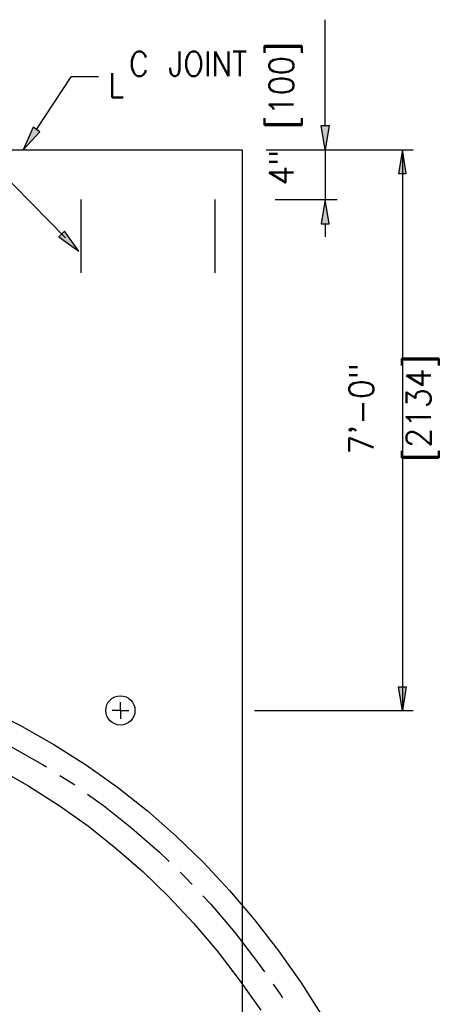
# Model space of a CAD drawing. Extents: x -23 to 2859, y -15 to 3983.
# Tile 34 of 48: x 109 to 131, y 165 to 215. Entities that reach past the tile are written whole.
import ezdxf
from ezdxf.enums import TextEntityAlignment as Align

# ---------------------------------------------------------------- set-up
doc = ezdxf.new("R2010")
doc.units = 0
doc.header["$LTSCALE"] = 25.4
doc.header["$MEASUREMENT"] = 0
doc.layers.get('0').update_dxf_attribs({"linetype": 'CONTINUOUS'})
for name, color, linetype in [('COL_NUM', 7, 'CONTINUOUS'), ('FORM', 1, 'CONTINUOUS'), ('LABELS', 7, 'CONTINUOUS'), ('LEV_PAD', 7, 'CONTINUOUS'), ('PAN_RS', 7, 'CONTINUOUS'), ('RS_LABELS', 7, 'CONTINUOUS')]:
    doc.layers.add(name, color=color, linetype=linetype)
doc.styles.add('TXT_SHX', font='txt.shx')

# ---------------------------------------------------------------- blocks, each defined once
blk = doc.blocks.new('SO3_PN')
at = {"layer": 'PAN_RS', "linetype": 'CONTINUOUS'}
for points in [[(155.562, 201.267), (155.006, 201.633), (154.184, 199.78)], [(157.596, 193.118), (157.121, 192.65), (158.763, 191.46)]]:
    blk.add_hatch(color=7, dxfattribs=at).paths.add_polyline_path(points)
at = {"layer": 'RS_LABELS', "linetype": 'CONTINUOUS'}
for points in [[(178.664, 201.78), (179.331, 201.78), (178.998, 199.78)], [(185.022, 197.83), (185.672, 197.83), (185.347, 199.78)], [(178.664, 193.7), (179.331, 193.7), (178.998, 195.7)], [(185.022, 155.73), (185.672, 155.73), (185.347, 153.78)]]:
    blk.add_hatch(color=7, dxfattribs=at).paths.add_polyline_path(points)
at = {"color": 7, "linetype": 'CONTINUOUS'}
for p, q in [((174.161, 199.78), (179.998, 199.78)), ((178.998, 199.78), (178.998, 195.7)), ((174.889, 195.7), (179.998, 195.7))]:
    blk.add_line(p, q, dxfattribs=at)
at = {"layer": 'COL_NUM', "color": 7, "linetype": 'CONTINUOUS'}
for p, q in [((158.932, 195.7), (158.932, 189.699)), ((169.933, 195.7), (169.933, 189.699))]:
    blk.add_line(p, q, dxfattribs=at)
at = {"layer": 'COL_NUM', "color": 7, "linetype": 'CONTINUOUS', "const_width": 0.00035}
for points in [[(158.797, 195.7, 1), (159.067, 195.7, 1)], [(169.798, 195.7, 1), (170.068, 195.7, 1)], [(158.797, 189.699, 1), (159.067, 189.699, 1)], [(169.798, 189.699, 1), (170.068, 189.699, 1)]]:
    blk.add_lwpolyline(points, format="xyb", close=True, dxfattribs=at)
at = {"layer": 'LABELS', "color": 253, "linetype": 'CONTINUOUS'}
for p, q in [((160.371, 205.775), (158.134, 205.775)), ((162.181, 153.78), (162.181, 154.468)), ((162.181, 153.78), (161.493, 153.78)), ((162.181, 153.78), (162.869, 153.78)), ((162.181, 153.78), (162.181, 153.092))]:
    blk.add_line(p, q, dxfattribs=at)
blk.add_circle((162.181, 153.78), 1.2, dxfattribs=at)
at = {"layer": 'LEV_PAD', "color": 7, "linetype": 'CONTINUOUS'}
blk.add_line((142.431, 199.78), (172.181, 199.78), dxfattribs=at)
at = {"layer": 'LEV_PAD', "color": 1, "linetype": 'CONTINUOUS'}
blk.add_line((172.181, 199.78), (172.181, 122.677), dxfattribs=at)
at = {"layer": 'PAN_RS', "color": 7, "linetype": 'CONTINUOUS'}
for p, q in [((155.284, 201.45), (158.134, 205.775)), ((157.681, 192.564), (145.781, 204.643))]:
    blk.add_line(p, q, dxfattribs=at)
for points in [[(155.562, 201.267), (155.006, 201.633), (154.184, 199.78)], [(157.596, 193.118), (157.121, 192.65), (158.763, 191.46)]]:
    blk.add_lwpolyline(points, close=True, dxfattribs=at)
at = {"layer": 'RS_LABELS', "color": 7, "linetype": 'CONTINUOUS'}
for p, q in [((178.998, 201.78), (178.998, 210.466)), ((175.952, 199.78), (186.247, 199.78)), ((185.347, 199.78), (185.347, 153.78)), ((178.998, 193.7), (178.998, 192.645)), ((173.212, 153.78), (186.247, 153.78))]:
    blk.add_line(p, q, dxfattribs=at)
for points in [[(178.664, 201.78), (179.331, 201.78), (178.998, 199.78)], [(185.022, 197.83), (185.672, 197.83), (185.347, 199.78)], [(178.664, 193.7), (179.331, 193.7), (178.998, 195.7)], [(185.022, 155.73), (185.672, 155.73), (185.347, 153.78)]]:
    blk.add_lwpolyline(points, close=True, dxfattribs=at)
at = {"color": 5, "linetype": 'CONTINUOUS', "style": 'TXT_SHX', "width": 0.95}
blk.add_text('4" [100]', height=2, rotation=90, dxfattribs=at).set_placement((176.413, 202.75), align=Align.CENTER)
at = {"layer": 'LABELS', "color": 253, "linetype": 'CONTINUOUS', "style": 'TXT_SHX', "width": 0.9}
blk.add_text('C JOINT', height=2, dxfattribs=at).set_placement((172.6, 205.844), align=Align.RIGHT)
blk.add_text('L', height=2, dxfattribs=at).set_placement((161.185, 204.082))
at = {"layer": 'RS_LABELS', "color": 5, "linetype": 'CONTINUOUS', "style": 'TXT_SHX', "width": 0.95}
for s, p in [('[2134]', (187.675, 178.593)), ('7\'-0"', (182.985, 178.521))]:
    blk.add_text(s, height=2, rotation=90, dxfattribs=at).set_placement(p, align=Align.CENTER)
blk = doc.blocks.new('SO3_P0')
at = {"layer": 'PAN_RS', "linetype": 'CONTINUOUS'}
for points in [[(155.562, 201.267), (155.006, 201.633), (154.184, 199.78)], [(157.596, 193.118), (157.121, 192.65), (158.763, 191.46)]]:
    blk.add_hatch(color=7, dxfattribs=at).paths.add_polyline_path(points)
at = {"layer": 'RS_LABELS', "linetype": 'CONTINUOUS'}
for points in [[(178.664, 201.78), (179.331, 201.78), (178.998, 199.78)], [(185.022, 197.83), (185.672, 197.83), (185.347, 199.78)], [(178.664, 193.7), (179.331, 193.7), (178.998, 195.7)], [(185.022, 155.73), (185.672, 155.73), (185.347, 153.78)]]:
    blk.add_hatch(color=7, dxfattribs=at).paths.add_polyline_path(points)
at = {"color": 7, "linetype": 'CONTINUOUS'}
for p, q in [((174.161, 199.78), (179.998, 199.78)), ((178.998, 199.78), (178.998, 195.7)), ((174.889, 195.7), (179.998, 195.7))]:
    blk.add_line(p, q, dxfattribs=at)
at = {"layer": 'COL_NUM', "color": 7, "linetype": 'CONTINUOUS'}
for p, q in [((158.932, 195.7), (158.932, 189.699)), ((169.933, 195.7), (169.933, 189.699))]:
    blk.add_line(p, q, dxfattribs=at)
at = {"layer": 'COL_NUM', "color": 7, "linetype": 'CONTINUOUS', "const_width": 0.00035}
for points in [[(158.797, 195.7, 1), (159.067, 195.7, 1)], [(169.798, 195.7, 1), (170.068, 195.7, 1)], [(158.797, 189.699, 1), (159.067, 189.699, 1)], [(169.798, 189.699, 1), (170.068, 189.699, 1)]]:
    blk.add_lwpolyline(points, format="xyb", close=True, dxfattribs=at)
at = {"layer": 'LABELS', "color": 253, "linetype": 'CONTINUOUS'}
for p, q in [((160.371, 205.775), (158.134, 205.775)), ((162.181, 153.78), (162.181, 154.468)), ((162.181, 153.78), (161.493, 153.78)), ((162.181, 153.78), (162.869, 153.78)), ((162.181, 153.78), (162.181, 153.092))]:
    blk.add_line(p, q, dxfattribs=at)
blk.add_circle((162.181, 153.78), 1.2, dxfattribs=at)
at = {"layer": 'LEV_PAD', "color": 7, "linetype": 'CONTINUOUS'}
blk.add_line((142.431, 199.78), (172.181, 199.78), dxfattribs=at)
at = {"layer": 'LEV_PAD', "color": 1, "linetype": 'CONTINUOUS'}
blk.add_line((172.181, 199.78), (172.181, 122.677), dxfattribs=at)
at = {"layer": 'PAN_RS', "color": 7, "linetype": 'CONTINUOUS'}
for p, q in [((155.284, 201.45), (158.134, 205.775)), ((157.681, 192.564), (145.781, 204.643))]:
    blk.add_line(p, q, dxfattribs=at)
for points in [[(155.562, 201.267), (155.006, 201.633), (154.184, 199.78)], [(157.596, 193.118), (157.121, 192.65), (158.763, 191.46)]]:
    blk.add_lwpolyline(points, close=True, dxfattribs=at)
at = {"layer": 'RS_LABELS', "color": 7, "linetype": 'CONTINUOUS'}
for p, q in [((178.998, 201.78), (178.998, 210.466)), ((175.952, 199.78), (186.247, 199.78)), ((185.347, 199.78), (185.347, 153.78)), ((178.998, 193.7), (178.998, 192.645)), ((173.212, 153.78), (186.247, 153.78))]:
    blk.add_line(p, q, dxfattribs=at)
for points in [[(178.664, 201.78), (179.331, 201.78), (178.998, 199.78)], [(185.022, 197.83), (185.672, 197.83), (185.347, 199.78)], [(178.664, 193.7), (179.331, 193.7), (178.998, 195.7)], [(185.022, 155.73), (185.672, 155.73), (185.347, 153.78)]]:
    blk.add_lwpolyline(points, close=True, dxfattribs=at)
at = {"color": 5, "linetype": 'CONTINUOUS', "style": 'TXT_SHX', "width": 0.95}
blk.add_text('4" [100]', height=2, rotation=90, dxfattribs=at).set_placement((176.413, 202.75), align=Align.CENTER)
at = {"layer": 'LABELS', "color": 253, "linetype": 'CONTINUOUS', "style": 'TXT_SHX', "width": 0.9}
blk.add_text('C JOINT', height=2, dxfattribs=at).set_placement((172.6, 205.844), align=Align.RIGHT)
blk.add_text('L', height=2, dxfattribs=at).set_placement((161.185, 204.082))
at = {"layer": 'RS_LABELS', "color": 5, "linetype": 'CONTINUOUS', "style": 'TXT_SHX', "width": 0.95}
for s, p in [('[2134]', (187.675, 178.593)), ('7\'-0"', (182.985, 178.521))]:
    blk.add_text(s, height=2, rotation=90, dxfattribs=at).set_placement(p, align=Align.CENTER)

msp = doc.modelspace()

# ---------------------------------------------------------------- linework, layer by layer
at = {"layer": 'FORM', "color": 1, "linetype": 'CONTINUOUS'}
for points in [[(80.969, 185.085), (84.489, 185.018), (87.259, 184.872), (89.903, 184.653), (92.447, 184.36), (94.894, 183.992), (97.241, 183.549), (99.491, 183.029), (101.648, 182.433), (103.713, 181.759), (105.693, 181.007), (107.59, 180.177), (109.408, 179.27), (111.151, 178.285), (112.823, 177.223), (114.424, 176.085), (115.959, 174.872), (117.429, 173.584), (118.835, 172.223), (120.179, 170.789), (121.462, 169.282), (122.685, 167.703), (123.849, 166.053), (124.954, 164.332)], [(80.969, 182.585), (84.4, 182.52), (87.09, 182.378), (89.656, 182.165), (92.118, 181.882), (94.476, 181.527), (96.728, 181.102), (98.877, 180.606), (100.926, 180.039), (102.881, 179.401), (104.747, 178.692), (106.53, 177.912), (108.234, 177.061), (109.866, 176.14), (111.428, 175.148), (112.924, 174.084), (114.359, 172.95), (115.734, 171.745), (117.052, 170.469), (118.314, 169.122), (119.521, 167.705), (120.675, 166.216), (121.775, 164.657)], [(80.969, 182.585), (84.4, 182.52), (87.09, 182.378), (89.656, 182.165), (92.118, 181.882), (94.476, 181.527), (96.728, 181.102), (98.877, 180.606), (100.926, 180.039), (102.881, 179.401), (104.747, 178.692), (106.53, 177.912), (108.234, 177.061), (109.866, 176.14), (111.428, 175.148), (112.924, 174.084), (114.359, 172.95), (115.734, 171.745), (117.052, 170.469), (118.314, 169.122), (119.521, 167.705), (120.675, 166.216), (121.775, 164.657)]]:
    msp.add_lwpolyline(points, dxfattribs=at)
at = {"layer": 'FORM', "color": 7, "linetype": 'CONTINUOUS'}
for points in [[(105.4, 179.837), (107.166, 179.064), (108.907, 178.196), (110.573, 177.254), (110.774, 177.126)], [(111.45, 176.697), (112.169, 176.24), (112.237, 176.192)], [(112.884, 175.733), (113.698, 175.154), (115.164, 173.996), (116.569, 172.765), (117.077, 172.273)], [(117.63, 171.737), (117.915, 171.461), (118.258, 171.095)], [(118.805, 170.511), (119.204, 170.085), (120.437, 168.637), (121.616, 167.116), (121.966, 166.62)], [(122.417, 165.981), (122.74, 165.523), (122.889, 165.291)]]:
    msp.add_lwpolyline(points, dxfattribs=at)

# ---------------------------------------------------------------- block references
at = {"layer": 'FORM', "linetype": 'CONTINUOUS', "xscale": 0.625, "yscale": 0.625, "zscale": 0.625}
for name in ['SO3_PN', 'SO3_P0']:
    msp.add_blockref(name, (13.204, 83.913), dxfattribs=at)

doc.saveas('drawing.dxf')
